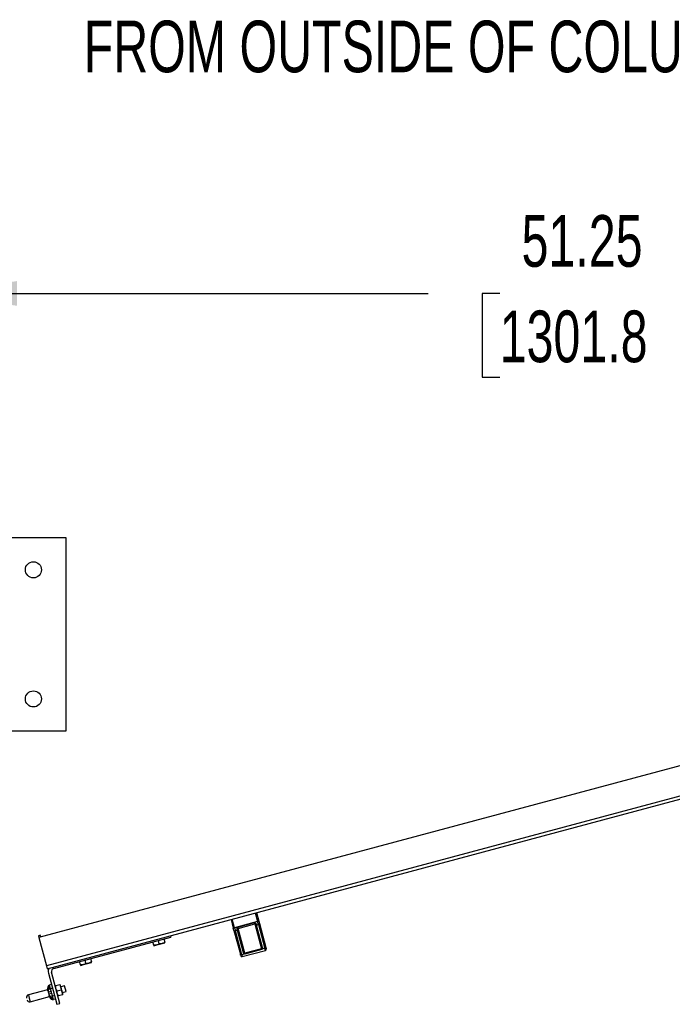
# Model space of a CAD drawing. Header units: inches. Extents: x 0.1 to 10.7, y 0.1 to 7.7.
# Tile 24 of 46: x 3.1 to 4.2, y 5.7 to 7.3. Entities that reach past the tile are written whole.
import ezdxf

# ---------------------------------------------------------------- set-up
doc = ezdxf.new("R2010")
doc.units = ezdxf.units.IN
doc.header["$MEASUREMENT"] = 0
doc.layers.add('DIMENSIONS', color=140, linetype='Continuous', lineweight=25)
doc.styles.add('SLDTEXTSTYLE0', font='TXT', dxfattribs={"width": 0.7})
doc.dimstyles.new('SLDDIMSTYLE0', dxfattribs={"dimtxt": 0.084961, "dimasz": 0.13, "dimexe": 0, "dimexo": 0.0625, "dimgap": 0.02124, "dimtad": 0, "dimtih": 1, "dimtoh": 1, "dimlfac": 24, "dimrnd": 1e-09, "dimzin": 12, "dimdsep": 46, "dimtxsty": 'SLDTEXTSTYLE0', "dimsah": 1, "dimcen": 0.09, "dimadec": 0, "dimazin": 3, "dimtfac": 1, "dimtofl": 0, "dimtmove": 0, "dimatfit": 3, "dimfxl": 0, "dimfrac": 2, "dimtolj": 1, "dimtzin": 12, "dimarcsym": 0})

# ---------------------------------------------------------------- blocks, each defined once
blk = doc.blocks.new('_D_7')
at = {"layer": 'DIMENSIONS'}
for p, q in [((3.0024, 6.4161), (3.0024, 6.994)), ((5.1378, 6.4161), (5.1378, 6.994)), ((3.0024, 6.869), (3.7957, 6.869)), ((3.9108, 6.869), (3.8823, 6.869)), ((3.8823, 6.869), (3.8823, 6.7339)), ((4.3046, 6.869), (4.3332, 6.869)), ((4.3332, 6.869), (4.3332, 6.7339)), ((5.1378, 6.869), (4.4198, 6.869)), ((3.8823, 6.7339), (3.9108, 6.7339)), ((4.3332, 6.7339), (4.3046, 6.7339))]:
    blk.add_line(p, q, dxfattribs=at)
for points in [[(3.0024, 6.869), (3.1324, 6.849), (3.1324, 6.889)], [(5.1378, 6.869), (5.0078, 6.889), (5.0078, 6.849)]]:
    blk.add_solid(points, dxfattribs=at)
at = {"layer": 'DIMENSIONS', "char_height": 0.08333, "attachment_point": 1, "style": 'SLDTEXTSTYLE0'}
for s, insert in [('51.25', (3.9461, 6.9954)), ('1301.8', (3.9108, 6.8414))]:
    blk.add_mtext(s, dxfattribs=dict(at, insert=insert))

msp = doc.modelspace()

# ---------------------------------------------------------------- linework, layer by layer
for p, q in [((2.89825, 6.47526), (3.21075, 6.47526)), ((3.21075, 6.47526), (3.21075, 6.16276)), ((4.92839, 6.30172), (3.16759, 5.82992)), ((4.94063, 6.25605), (3.17983, 5.78424)), ((3.18107, 5.77961), (4.94187, 6.25141)), ((3.21075, 6.16276), (2.89825, 6.16276)), ((3.5166, 5.86951), (3.52033, 5.85561)), ((3.51862, 5.87005), (3.52234, 5.85615)), ((3.47742, 5.85901), (3.48114, 5.84511)), ((3.48316, 5.84565), (3.47943, 5.85955)), ((3.52033, 5.85561), (3.48316, 5.84565)), ((3.48829, 5.8466), (3.5154, 5.85387)), ((3.48829, 5.8466), (3.48881, 5.84469)), ((3.48881, 5.84469), (3.51592, 5.85195)), ((3.51592, 5.85195), (3.5154, 5.85387)), ((3.51592, 5.85195), (3.52667, 5.81181)), ((3.51746, 5.85021), (3.52708, 5.81432)), ((3.51832, 5.85102), (3.51863, 5.84986)), ((3.51863, 5.84986), (3.52165, 5.85067)), ((3.52825, 5.81397), (3.51863, 5.84986)), ((3.52234, 5.85615), (3.52033, 5.85561)), ((3.52165, 5.85067), (3.52033, 5.85561)), ((3.52165, 5.85067), (3.53198, 5.81214)), ((3.52333, 5.85245), (3.53366, 5.81391)), ((3.16971, 5.83359), (3.16682, 5.83281)), ((3.16682, 5.83281), (3.16759, 5.82992)), ((3.17049, 5.83069), (3.16971, 5.83359)), ((3.19171, 5.78017), (3.38036, 5.83072)), ((3.37979, 5.83285), (3.38036, 5.83072)), ((3.48316, 5.84565), (3.48114, 5.84511)), ((3.48214, 5.84141), (3.49246, 5.80287)), ((3.48316, 5.84565), (3.48448, 5.84071)), ((3.48448, 5.84071), (3.4875, 5.84152)), ((3.4948, 5.80218), (3.48448, 5.84071)), ((3.4875, 5.84152), (3.48719, 5.84268)), ((3.4875, 5.84152), (3.49712, 5.80563)), ((3.49796, 5.80652), (3.48834, 5.84241)), ((3.49956, 5.80455), (3.48881, 5.84469)), ((3.16759, 5.82992), (3.17983, 5.78424)), ((3.35291, 5.81747), (3.35144, 5.82297)), ((3.35312, 5.81668), (3.35752, 5.81786)), ((3.35752, 5.81786), (3.36633, 5.82022)), ((3.36171, 5.81983), (3.36024, 5.82533)), ((3.36633, 5.82022), (3.37073, 5.8214)), ((3.36904, 5.82769), (3.37052, 5.82219)), ((3.49942, 5.80342), (3.4948, 5.80218)), ((3.4948, 5.80218), (3.49564, 5.79907)), ((3.49564, 5.79907), (3.53281, 5.80903)), ((3.49956, 5.80455), (3.49905, 5.80441)), ((3.52667, 5.81181), (3.49956, 5.80455)), ((3.49956, 5.80455), (3.49991, 5.80325)), ((3.52702, 5.81051), (3.49991, 5.80325)), ((3.52718, 5.81195), (3.52667, 5.81181)), ((3.52702, 5.81051), (3.52667, 5.81181)), ((3.53198, 5.81214), (3.52736, 5.8109)), ((3.53281, 5.80903), (3.53198, 5.81214)), ((3.17983, 5.78424), (3.18107, 5.77961)), ((3.23468, 5.78579), (3.23321, 5.79129)), ((3.2349, 5.785), (3.2393, 5.78618)), ((3.2393, 5.78618), (3.2481, 5.78854)), ((3.24349, 5.78815), (3.24201, 5.79365)), ((3.2481, 5.78854), (3.2525, 5.78972)), ((3.25082, 5.79601), (3.25229, 5.79051)), ((3.18299, 5.77244), (3.19647, 5.72214)), ((3.2015, 5.72348), (3.18802, 5.77379)), ((3.18797, 5.75388), (3.18475, 5.75301)), ((3.18528, 5.75104), (3.18475, 5.75301)), ((3.2012, 5.75346), (3.1947, 5.75172)), ((3.20297, 5.74969), (3.20191, 5.75365)), ((3.20882, 5.75211), (3.20276, 5.75048)), ((3.21137, 5.7426), (3.20882, 5.75211)), ((3.18154, 5.74566), (3.15055, 5.73735)), ((3.15055, 5.73735), (3.15204, 5.7318)), ((3.18141, 5.74614), (3.18157, 5.74556)), ((3.18222, 5.74312), (3.18207, 5.7437)), ((3.18222, 5.74312), (3.18253, 5.74197)), ((3.18253, 5.74197), (3.18736, 5.74326)), ((3.18836, 5.73953), (3.18353, 5.73824)), ((3.18353, 5.73824), (3.18384, 5.73708)), ((3.18384, 5.73708), (3.184, 5.7365)), ((3.18465, 5.73406), (3.18449, 5.73464)), ((3.1863, 5.74721), (3.18578, 5.74918)), ((3.18952, 5.74807), (3.1863, 5.74721)), ((3.18736, 5.74326), (3.1863, 5.74721)), ((3.18942, 5.73559), (3.18836, 5.73953)), ((3.18942, 5.73559), (3.19264, 5.73645)), ((3.18995, 5.73361), (3.18942, 5.73559)), ((3.19682, 5.7438), (3.20333, 5.74554)), ((3.20545, 5.73762), (3.19894, 5.73587)), ((3.2051, 5.74177), (3.20297, 5.74969)), ((3.20616, 5.73781), (3.2051, 5.74177)), ((3.20531, 5.74098), (3.21137, 5.7426)), ((3.15204, 5.7318), (3.15353, 5.72624)), ((3.15353, 5.72624), (3.18452, 5.73455)), ((3.19097, 5.72978), (3.19044, 5.73175)), ((3.19419, 5.73064), (3.19097, 5.72978)), ((3.19647, 5.72214), (3.2015, 5.72348))]:
    msp.add_line(p, q)
for centre in [(3.15867, 6.42318), (3.15867, 6.21484)]:
    msp.add_circle(centre, 0.01302)
for centre, radius, start, end in [((3.51619, 5.85095), 0.00104, 15, 105), ((3.51789, 5.85186), 0.000943, 222.23668, 297.42042), ((3.51824, 5.85069), 0.000918, 211.74273, 295.18284), ((3.5215, 5.8525), 0.00184, 274.81716, 358.25727), ((3.4837, 5.84237), 0.00184, 211.74273, 295.18284), ((3.48715, 5.84362), 0.000943, 272.57958, 347.76332), ((3.48742, 5.84243), 0.000918, 274.81716, 358.25727), ((3.48908, 5.84368), 0.00104, 105, 195), ((3.52786, 5.8148), 0.000918, 211.74273, 295.18284), ((3.49402, 5.80384), 0.00184, 211.74273, 295.18284), ((3.4951, 5.80108), 0.00208, 195, 285), ((3.49704, 5.80654), 0.000918, 274.81716, 358.25727), ((3.49679, 5.80499), 0.00233, 325.28909, 345.7587), ((3.49749, 5.80454), 0.00224, 329.86939, 338.1605), ((3.52847, 5.81284), 0.00224, 231.8395, 240.13061), ((3.52885, 5.81358), 0.00233, 224.2413, 244.71091), ((3.53182, 5.81397), 0.00184, 274.81716, 358.25727), ((3.53227, 5.81104), 0.00208, 285, 15), ((3.19305, 5.77514), 0.01042, 149.60213, 195), ((3.19305, 5.77514), 0.00521, 105, 195), ((3.18619, 5.74643), 0.0047, 101.18874, 190.59805), ((3.15163, 5.73333), 0.00417, 105, 195), ((3.18669, 5.74457), 0.0047, 101.18874, 190.59805), ((3.18843, 5.73806), 0.0047, 199.40195, 288.81126), ((3.18893, 5.7362), 0.0047, 199.40195, 288.81126), ((3.15245, 5.73027), 0.00417, 195, 285)]:
    msp.add_arc(centre, radius, start, end)
for centre, major_axis, ratio, start_param, end_param in [((3.18624, 5.74744), (-0.00149, 0.00558), 0.8660254, 0, 1.5707963), ((3.18705, 5.74442), (0.00483, 0.00129), 0.5773503, 1.5707963, 3.1415927), ((3.18867, 5.73838), (0.00483, 0.00129), 0.5773503, 3.1415927, 4.712389), ((3.18948, 5.73535), (0.00149, -0.00558), 0.8660254, 4.712389, 6.2831853)]:
    msp.add_ellipse(centre, major_axis=major_axis, ratio=ratio, start_param=start_param, end_param=end_param)
for points, knots in [([(3.48719, 5.84268), (3.48717, 5.84274), (3.48714, 5.84286), (3.48711, 5.84306), (3.48709, 5.84326), (3.48708, 5.84346), (3.48708, 5.84377), (3.48713, 5.84418), (3.48726, 5.84469), (3.48745, 5.8452), (3.4877, 5.84568), (3.48799, 5.84615), (3.48819, 5.84645), (3.48829, 5.8466)], [0, 0, 0, 0, 0.0500663, 0.0999986, 0.1499631, 0.2001262, 0.250652, 0.3745545, 0.5006223, 0.6205181, 0.7494288, 0.8747286, 1, 1, 1, 1]), ([(3.48807, 5.84342), (3.48803, 5.84357), (3.48801, 5.84373), (3.48803, 5.84411), (3.48806, 5.84431), (3.48813, 5.8448), (3.48817, 5.84508), (3.48824, 5.84577), (3.48827, 5.84618), (3.48829, 5.8466)], [0, 0, 0, 0, 0.25, 0.25, 0.5, 0.5, 0.75, 0.75, 1, 1, 1, 1]), ([(3.5154, 5.85387), (3.51564, 5.85351), (3.51586, 5.85317), (3.51627, 5.85261), (3.51645, 5.85239), (3.51675, 5.852), (3.51688, 5.85184), (3.51708, 5.85152), (3.51715, 5.85137), (3.51719, 5.85122)], [0, 0, 0, 0, 0.25, 0.25, 0.5, 0.5, 0.75, 0.75, 1, 1, 1, 1]), ([(3.5154, 5.85387), (3.51557, 5.85379), (3.51589, 5.85363), (3.51638, 5.85336), (3.51683, 5.85307), (3.51725, 5.85273), (3.51762, 5.85235), (3.5179, 5.85198), (3.51809, 5.85163), (3.51823, 5.85133), (3.51829, 5.85112), (3.51832, 5.85102)], [0, 0, 0, 0, 0.1253828, 0.2505959, 0.3794966, 0.4994184, 0.6254756, 0.7494048, 0.8333762, 0.9166518, 1, 1, 1, 1]), ([(3.52234, 5.85615), (3.52237, 5.85605), (3.52242, 5.85586), (3.52249, 5.85558), (3.52257, 5.8553), (3.52264, 5.85502), (3.52272, 5.85474), (3.52279, 5.85446), (3.52288, 5.85412), (3.52299, 5.85372), (3.52311, 5.85328), (3.52323, 5.85285), (3.5233, 5.85258), (3.52333, 5.85245)], [0, 0, 0, 0, 0.0718096, 0.1432278, 0.2144136, 0.2855276, 0.356731, 0.4281842, 0.500046, 0.6254253, 0.7499695, 0.8745406, 1, 1, 1, 1]), ([(3.52718, 5.81195), (3.52727, 5.81222), (3.52731, 5.81258), (3.52727, 5.81341), (3.5272, 5.81387), (3.52708, 5.81432)], [0, 0, 0, 0, 0.5, 0.5, 1, 1, 1, 1]), ([(3.49871, 5.80366), (3.49835, 5.80381), (3.498, 5.80407), (3.49745, 5.80476), (3.49724, 5.80518), (3.49712, 5.80563)], [0, 0, 0, 0, 0.5, 0.5, 1, 1, 1, 1]), ([(3.49796, 5.80652), (3.49808, 5.80607), (3.49824, 5.80563), (3.49863, 5.8049), (3.49884, 5.8046), (3.49905, 5.80441)], [0, 0, 0, 0, 0.5, 0.5, 1, 1, 1, 1]), ([(3.49991, 5.80325), (3.49982, 5.80328), (3.49965, 5.80333), (3.49949, 5.80339), (3.49942, 5.80342)], [0, 0, 0, 0, 0.5825818, 1, 1, 1, 1]), ([(3.52736, 5.8109), (3.52731, 5.81085), (3.5272, 5.81071), (3.52709, 5.81058), (3.52702, 5.81051)], [0, 0, 0, 0, 0.41741823, 1, 1, 1, 1]), ([(3.52825, 5.81397), (3.52837, 5.81352), (3.5284, 5.81305), (3.52826, 5.81218), (3.52809, 5.81178), (3.52785, 5.81147)], [0, 0, 0, 0, 0.5, 0.5, 1, 1, 1, 1]), ([(3.18578, 5.74918), (3.18569, 5.74949), (3.1856, 5.7498), (3.18543, 5.75042), (3.18536, 5.75073), (3.18528, 5.75104)], [0, 0, 0, 0, 0.5, 0.5, 1, 1, 1, 1]), ([(3.18207, 5.7437), (3.18194, 5.74419), (3.18183, 5.7446), (3.18166, 5.74523), (3.1816, 5.74545), (3.18157, 5.74556)], [0, 0, 0, 0, 0.5, 0.5, 1, 1, 1, 1]), ([(3.18253, 5.74197), (3.18269, 5.74136), (3.18286, 5.74073), (3.1832, 5.73946), (3.18337, 5.73884), (3.18353, 5.73824)], [0, 0, 0, 0, 0.5, 0.5, 1, 1, 1, 1]), ([(3.18449, 5.73464), (3.18446, 5.73475), (3.1844, 5.73498), (3.18424, 5.73561), (3.18413, 5.73602), (3.184, 5.7365)], [0, 0, 0, 0, 0.5, 0.5, 1, 1, 1, 1]), ([(3.18836, 5.73953), (3.18819, 5.74015), (3.18802, 5.74077), (3.18768, 5.74201), (3.18753, 5.74264), (3.18736, 5.74326)], [0, 0, 0, 0, 0.5, 0.5, 1, 1, 1, 1]), ([(3.19044, 5.73175), (3.19036, 5.73206), (3.19027, 5.73237), (3.1901, 5.73299), (3.19003, 5.7333), (3.18995, 5.73361)], [0, 0, 0, 0, 0.5, 0.5, 1, 1, 1, 1])]:
    msp.add_open_spline(points, degree=3, knots=knots)
for points in [[(3.51746, 5.85021), (3.51738, 5.85053), (3.51729, 5.85087), (3.51719, 5.85122)], [(3.48214, 5.84141), (3.48185, 5.84247), (3.4815, 5.84377), (3.48114, 5.84511)], [(3.48807, 5.84342), (3.48816, 5.84306), (3.48825, 5.84272), (3.48834, 5.84241)], [(3.35752, 5.81786), (3.35602, 5.81746), (3.35448, 5.81737), (3.35291, 5.81747)], [(3.35291, 5.81747), (3.35304, 5.81699), (3.35312, 5.81668), (3.35312, 5.81668)], [(3.36171, 5.81983), (3.3604, 5.81896), (3.35903, 5.81826), (3.35752, 5.81786)], [(3.36633, 5.82022), (3.36482, 5.81982), (3.36328, 5.81973), (3.36171, 5.81983)], [(3.37052, 5.82219), (3.36921, 5.82132), (3.36783, 5.82062), (3.36633, 5.82022)], [(3.37073, 5.8214), (3.37073, 5.8214), (3.37065, 5.82171), (3.37052, 5.82219)], [(3.49309, 5.80054), (3.49309, 5.80054), (3.49285, 5.8014), (3.49246, 5.80287)], [(3.49942, 5.80342), (3.49918, 5.80349), (3.49894, 5.80357), (3.49871, 5.80366)], [(3.49905, 5.80441), (3.49921, 5.8042), (3.49939, 5.80396), (3.49957, 5.80371)], [(3.49957, 5.80371), (3.49968, 5.80354), (3.4998, 5.80339), (3.49991, 5.80325)], [(3.52702, 5.81051), (3.52705, 5.81069), (3.52707, 5.81088), (3.52709, 5.81108)], [(3.52709, 5.81108), (3.52712, 5.81139), (3.52715, 5.81168), (3.52718, 5.81195)], [(3.52785, 5.81147), (3.5277, 5.81127), (3.52753, 5.81109), (3.52736, 5.8109)], [(3.53366, 5.81391), (3.53405, 5.81244), (3.53428, 5.81158), (3.53428, 5.81158)], [(3.2393, 5.78618), (3.23779, 5.78578), (3.23625, 5.7857), (3.23468, 5.78579)], [(3.23468, 5.78579), (3.23481, 5.78531), (3.2349, 5.785), (3.2349, 5.785)], [(3.24349, 5.78815), (3.24218, 5.78728), (3.2408, 5.78659), (3.2393, 5.78618)], [(3.2481, 5.78854), (3.2466, 5.78814), (3.24506, 5.78805), (3.24349, 5.78815)], [(3.25229, 5.79051), (3.25098, 5.78964), (3.2496, 5.78894), (3.2481, 5.78854)], [(3.2525, 5.78972), (3.2525, 5.78972), (3.25242, 5.79003), (3.25229, 5.79051)], [(3.1947, 5.75172), (3.19426, 5.7516), (3.19399, 5.75153), (3.19399, 5.75153)], [(3.19505, 5.74757), (3.19469, 5.74892), (3.19461, 5.75031), (3.1947, 5.75172)], [(3.20191, 5.75365), (3.20191, 5.75365), (3.20163, 5.75358), (3.2012, 5.75346)], [(3.2012, 5.75346), (3.20198, 5.75228), (3.20261, 5.75104), (3.20297, 5.74969)], [(3.19682, 5.7438), (3.19604, 5.74497), (3.19541, 5.74622), (3.19505, 5.74757)], [(3.19717, 5.73965), (3.19681, 5.741), (3.19673, 5.74239), (3.19682, 5.7438)], [(3.19894, 5.73587), (3.19816, 5.73705), (3.19753, 5.73829), (3.19717, 5.73965)], [(3.19823, 5.73568), (3.19823, 5.73568), (3.19851, 5.73576), (3.19894, 5.73587)], [(3.20297, 5.74969), (3.20333, 5.74834), (3.20341, 5.74695), (3.20333, 5.74554)], [(3.20333, 5.74554), (3.2041, 5.74436), (3.20473, 5.74312), (3.2051, 5.74177)], [(3.2051, 5.74177), (3.20546, 5.74042), (3.20553, 5.73903), (3.20545, 5.73762)], [(3.20545, 5.73762), (3.20588, 5.73773), (3.20616, 5.73781), (3.20616, 5.73781)]]:
    msp.add_open_spline(points, degree=3)

# ---------------------------------------------------------------- texts
at = {"layer": 'DIMENSIONS', "insert": (3.23984, 7.30919), "char_height": 0.0833333, "attachment_point": 1, "style": 'SLDTEXTSTYLE0'}
msp.add_mtext('FROM OUTSIDE OF COLUMNS', dxfattribs=at)

# ---------------------------------------------------------------- dimensions: what is measured, and where the dimension line sits
at = {"layer": 'DIMENSIONS'}
dim = msp.add_linear_dim(base=(5.13784, 6.86896), p1=(3.00242, 6.36609), p2=(5.13784, 6.36609), dimstyle='SLDDIMSTYLE0', dxfattribs=at)
dim.commit()
dim.dimension.update_dxf_attribs({"geometry": '_D_7', "text_midpoint": (4.10772, 6.86896), "dimtype": 160})

doc.saveas('drawing.dxf')
